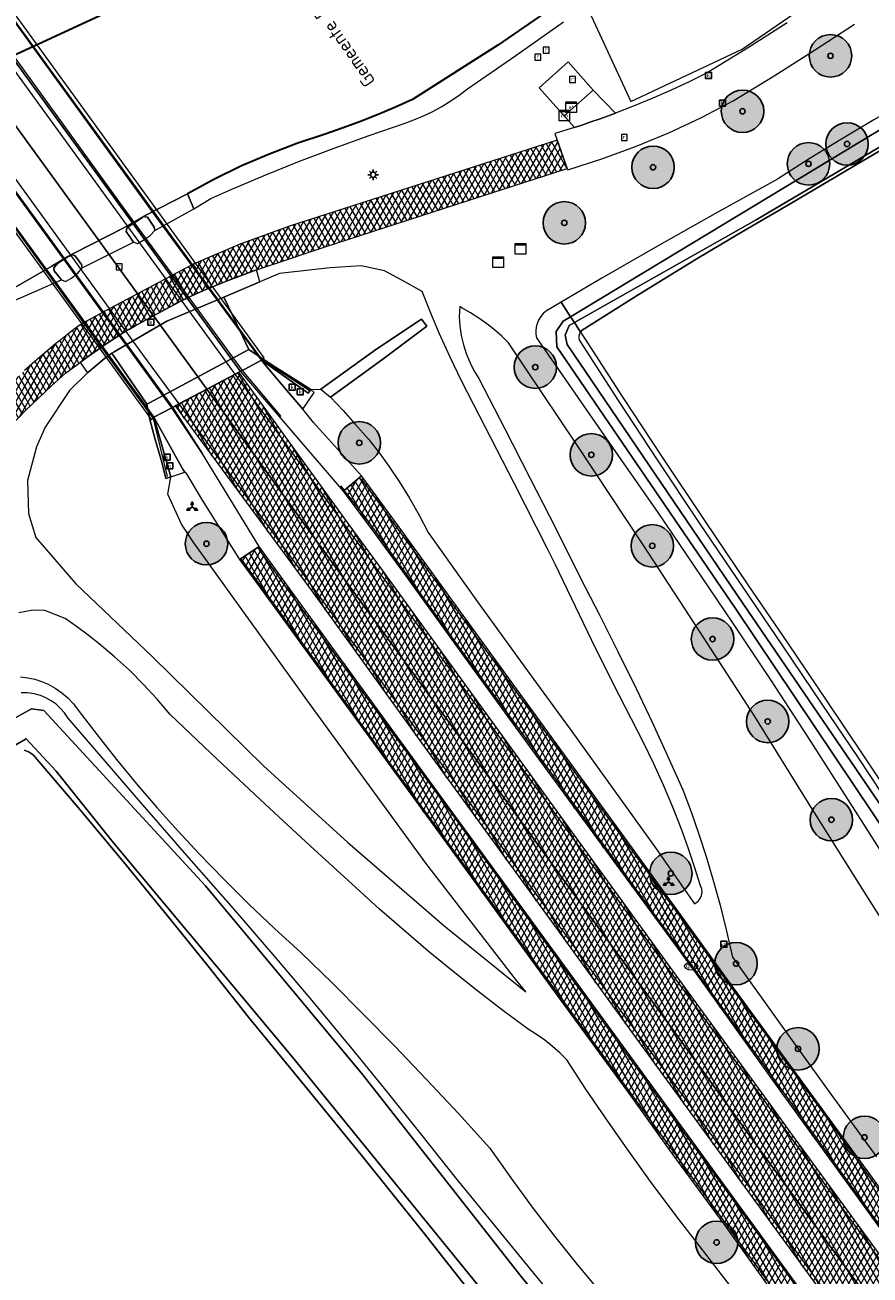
# Model space of a CAD drawing. Header units: metres. Extents: x 101608 to 104514, y 400798 to 405846.
# Tile 62 of 112: x 102831 to 102911, y 404199 to 404317. Entities that reach past the tile are written whole.
import ezdxf
from ezdxf.enums import TextEntityAlignment as Align

# ---------------------------------------------------------------- set-up
doc = ezdxf.new("R2010")
doc.units = ezdxf.units.M
for name, color, linetype, lineweight in [('B-WE-GK-BESCHOEIING-G', 130, 'GK-BESCHOEIING', 35), ('B-WE-GR-BOOM-A', 63, 'Continuous', 25), ('B-WE-GR-BOOM-S', 90, 'Continuous', 25), ('B-WE-GR-GRAS-GV', 60, 'Continuous', 13), ('B-WE-GW-TALUD_KRUIN-G', 90, 'Continuous', 18), ('B-WE-IE-MEUBILAIR_WEGMEUBILAIR-G', 7, 'Continuous', 18), ('B-WE-IE-MEUBILAIR_WEGMEUBILAIR-S', 7, 'Continuous', 25), ('B-WE-IE-MEUBILAIR_WEGMEUBILAIR_VERKEERSBORD-S', 7, 'Continuous', 25), ('B-WE-KL-DATA-S', 90, 'Continuous', 25), ('B-WE-KL-ET_KAST-S', 10, 'Continuous', 25), ('B-WE-KL-ET_LS_OV_LICHTMAST-S', 190, 'Continuous', 25), ('B-WE-KL-GAS_PUT-S', 30, 'Continuous', 25), ('B-WE-KW-KUNSTWERK_DEK-GV', 170, 'Continuous', 18), ('B-WE-KW-KUNSTWERK_LANDHOOFD-GV', 170, 'Continuous', 18), ('B-WE-KW-KUNSTWERK_PIJLER-GV', 170, 'Continuous', 18), ('B-WE-OG-TERREIN_ERF-GV', 7, 'Continuous', 18), ('B-WE-OG-TOPOGRAFIE_GG-T18', 7, 'Continuous', 18), ('B-WE-OG-WATER-GV', 130, 'Continuous', 18), ('B-WE-OG-WATER_SLOOT-GV', 120, 'Continuous', 18), ('B-WE-RI-GWA_KOLK-S', 30, 'Continuous', 25), ('B-WE-RI-GWA_RIOOLPUT-S', 30, 'Continuous', 25), ('B-WE-RI-TERREINKAST-S', 7, 'Continuous', 25), ('B-WE-VH-GESLOTENVERHARDING_ASFALT-A-500', 12, 'Continuous', 18), ('B-WE-VH-KANTVERHARDING-G', 60, 'Continuous', 18), ('B-WE-VH-ONVERHARD-GV', 252, 'Continuous', 18), ('B-WE-VH-VERHARDING_ASFALT-GV', 252, 'Continuous', 18), ('B-WE-VH-VERHARDING_BETON-GV', 252, 'Continuous', 18), ('B-WE-VH-VERHARDING_BETONSTRAATSTEEN-GV', 252, 'Continuous', 18), ('B-WE-VH-VERHARDING_GESLOTEN-GV', 252, 'Continuous', 18), ('B-WE-VH-VERHARDING_OPEN-GV', 252, 'Continuous', 18), ('B-WE-VH-VERHARDING_STRAATBAKSTEEN-GV', 252, 'Continuous', 18), ('B-WE-VH-VERHARDING_TEGEL-GV', 252, 'Continuous', 18), ('B-WE-VW-MARKERING_PICTOGRAM-G', 7, 'Continuous', 18), ('N-WE-KG-GRENS_GEMEENTE-G', 150, 'KG-GEMEENTE', 35)]:
    doc.layers.add(name, color=color, linetype=linetype, lineweight=lineweight)
doc.styles.add('NLCS-ISO', font='NLCS-ISO.ttf')
doc.styles.add('NLCS-ISO-ANNOTATIVE-T25', font='NLCS-ISO.ttf', dxfattribs={"height": 2.5})
doc.linetypes.add('GK-BESCHOEIING', pattern='A,30,-5,[1,NLCS.SHX,S=1,R=0,X=0,Y=0],-5', length=40)
doc.linetypes.add('KG-GEMEENTE', pattern='A,1,-2.25,[5,NLCS.SHX,S=1,R=0,X=0,Y=0],-2.25', length=5.5)
pattern_1 = [(60, (0, 0), (-0.4330127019, 0.25), []), (120, (0, 0), (-0.4330127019, -0.25), [])]

# ---------------------------------------------------------------- blocks, each defined once
blk = doc.blocks.new('SIE-WEG_VERKEERSBORD_WEGWIJZER-SO')
at = {"linetype": 'ByBlock', "lineweight": -2}
h = blk.add_hatch(color=0, dxfattribs=at)
h.dxf.hatch_style = 1
h.paths.add_polyline_path([(0.5, 1), (0, 2), (-0.5, 1)])
h = blk.add_hatch(color=0, dxfattribs=at)
h.dxf.hatch_style = 1
h.paths.add_polyline_path([(-1.38, -0.22), (-2, -1.15), (-0.88, -1.09)])
h = blk.add_hatch(color=0, dxfattribs=at)
h.dxf.hatch_style = 1
h.paths.add_polyline_path([(1.38, -0.22), (2, -1.15), (0.88, -1.09)])
at = {"color": 0, "linetype": 'ByBlock', "lineweight": -2}
for points in [[(-1.13, -0.65), (0, 0)], [(0, 1), (0, 0)], [(1.13, -0.65), (0, 0)]]:
    blk.add_lwpolyline(points, dxfattribs=at)
for points in [[(0.5, 1), (0, 2), (-0.5, 1)], [(-1.38, -0.22), (-2, -1.15), (-0.88, -1.09)], [(1.38, -0.22), (2, -1.15), (0.88, -1.09)]]:
    blk.add_lwpolyline(points, close=True, dxfattribs=at)
blk = doc.blocks.new('SIE-WEG_VERKEERSBORD-SO')
at = {"color": 0, "linetype": 'ByBlock', "lineweight": -2}
blk.add_lwpolyline([(-1.125, -1.125), (1.125, -1.125), (1.125, 1.125), (-1.125, 1.125)], close=True, dxfattribs=at)
at = {"color": 0, "linetype": 'ByBlock', "lineweight": -2, "style": 'NLCS-ISO'}
blk.add_text('vb', height=1.5, dxfattribs=at).set_placement((0, 0), align=Align.MIDDLE_CENTER)
blk = doc.blocks.new('SKL-ET_KAST_ELEKTRA-SO')
at = {"color": 0, "linetype": 'ByBlock', "lineweight": 18}
for points in [[(-2, 2), (2, 2), (2, 1.68), (-2, 1.68)], [(-2, 1.52), (2, 1.52), (2, -2), (-2, -2)]]:
    blk.add_lwpolyline(points, close=True, dxfattribs=at)
at = {"color": 0, "linetype": 'ByBlock', "lineweight": 18, "style": 'NLCS-ISO'}
blk.add_text('et', height=1.5, dxfattribs=at).set_placement((0, 0), align=Align.MIDDLE_CENTER)
blk = doc.blocks.new('SKL-DATA_KAST-SO')
at = {"color": 0, "linetype": 'ByBlock', "lineweight": 18}
for points in [[(-2, 2), (2, 2), (2, 1.68), (-2, 1.68)], [(-2, 1.52), (2, 1.52), (2, -2), (-2, -2)]]:
    blk.add_lwpolyline(points, close=True, dxfattribs=at)
blk = doc.blocks.new('SRI-TERREINKAST-SO')
at = {"color": 0, "linetype": 'ByBlock', "lineweight": 18}
for points in [[(-2, 2), (2, 2), (2, 1.68), (-2, 1.68)], [(-2, 1.52), (2, 1.52), (2, -2), (-2, -2)]]:
    blk.add_lwpolyline(points, close=True, dxfattribs=at)
at = {"color": 0, "linetype": 'ByBlock', "lineweight": 18, "style": 'NLCS-ISO'}
blk.add_text('rio', height=1.5, dxfattribs=at).set_placement((0, 0), align=Align.MIDDLE_CENTER)
blk = doc.blocks.new('SKL-ET_OV_LICHTMAST-SO')
at = {"color": 0, "linetype": 'ByBlock', "lineweight": -2}
for points in [[(-1.25, 0), (-2, 0)], [(-1.41, 1.41), (-0.88, 0.88)], [(0, 2), (0, 1.25)], [(0.88, 0.88), (1.41, 1.41)], [(2, 0), (1.25, 0)], [(-1.41, -1.41), (-0.88, -0.88)], [(0, -1.25), (0, -2)], [(0.88, -0.88), (1.41, -1.41)]]:
    blk.add_lwpolyline(points, dxfattribs=at)
blk.add_circle((0, 0), 1, dxfattribs=at)
blk = doc.blocks.new('SRI-PUT_INSPECTIEPUT_RIOOLPUT-SO')
at = {"color": 0, "linetype": 'ByBlock', "lineweight": 18}
blk.add_lwpolyline([(-1.12, -1.12), (1.12, -1.12), (1.12, 1.12), (-1.12, 1.12)], close=True, dxfattribs=at)
at = {"color": 0, "linetype": 'ByBlock', "lineweight": 18, "style": 'NLCS-ISO'}
blk.add_text('r', height=1.5, dxfattribs=at).set_placement((0, 0.28), align=Align.MIDDLE_CENTER)
blk = doc.blocks.new('SKL-GAS_PUT-SO')
at = {"color": 0, "linetype": 'ByBlock', "lineweight": 18}
blk.add_ellipse((0, 0), major_axis=(2.5, 0), ratio=0.601255, dxfattribs=at)
at = {"color": 0, "linetype": 'ByBlock', "lineweight": 18, "style": 'NLCS-ISO'}
blk.add_text('gas', height=1.8, dxfattribs=at).set_placement((0.12, 0.3), align=Align.MIDDLE_CENTER)
blk = doc.blocks.new('SRI-KOLK-SO')
at = {"color": 0, "linetype": 'ByBlock', "lineweight": -2}
blk.add_lwpolyline([(-1.125, -1.125), (1.125, -1.125), (1.125, 1.125), (-1.125, 1.125)], close=True, dxfattribs=at)
at = {"color": 0, "linetype": 'ByBlock', "lineweight": -2, "style": 'NLCS-ISO'}
blk.add_text('k', height=1.5, dxfattribs=at).set_placement((0, 0), align=Align.MIDDLE_CENTER)
blk = doc.blocks.new('SGR-BOOM_01-SO')
at = {"layer": 'B-WE-GR-BOOM-A'}
h = blk.add_hatch(color=256, dxfattribs=at)
h.dxf.hatch_style = 1
edge = h.paths.add_edge_path()
edge.add_arc((0, 0), 2, 0, 360)
at = {"color": 0, "linetype": 'ByBlock', "lineweight": -2}
for radius in [2, 0.25]:
    blk.add_circle((0, 0), radius, dxfattribs=at)

msp = doc.modelspace()

# ---------------------------------------------------------------- hatches: boundary and pattern name
at = {"layer": 'B-WE-VH-GESLOTENVERHARDING_ASFALT-A-500'}
h = msp.add_hatch(dxfattribs=at)
h.set_pattern_fill('AVH-ASFALT-SOD', color=256, scale=0.5, pattern_type=2)
h.set_pattern_definition(pattern_1)
h.paths.add_polyline_path([(102827.866, 404276.794), (102828.627, 404277.669), (102829.816, 404278.935), (102831.031, 404280.174), (102832.274, 404281.387), (102833.542, 404282.573), (102834.836, 404283.731), (102836.196, 404284.747), (102836.729, 404285.138), (102837.265, 404285.524), (102837.805, 404285.906), (102838.347, 404286.283), (102838.893, 404286.656), (102839.379, 404286.976), (102839.87, 404287.287), (102840.366, 404287.591), (102840.867, 404287.886), (102841.372, 404288.174), (102843.453, 404289.301), (102845.086, 404290.193), (102845.48, 404290.401), (102845.877, 404290.603), (102846.276, 404290.8), (102846.678, 404290.992), (102847.083, 404291.178), (102847.841, 404291.508), (102848.603, 404291.829), (102849.368, 404292.142), (102850.137, 404292.446), (102850.909, 404292.741), (102852.811, 404293.447), (102854.22, 404293.922), (102859.292, 404295.63), (102875, 404300.699), (102882.103, 404302.991), (102881.162, 404305.658), (102855.93, 404297.559), (102851.184, 404295.854), (102846.865, 404293.989), (102846.82, 404293.965), (102844.79, 404292.886), (102844.625, 404292.798), (102838.526, 404289.555), (102838.376, 404289.476), (102836.447, 404288.45), (102836.376, 404288.412), (102836.345, 404288.389), (102835.847, 404288.016), (102835.352, 404287.638), (102834.861, 404287.256), (102834.373, 404286.87), (102833.889, 404286.479), (102832.41, 404285.244), (102830.964, 404283.969), (102829.552, 404282.656), (102828.177, 404281.306), (102826.838, 404279.92), (102811.026, 404261.774), (102809.957, 404260.592), (102808.883, 404259.414), (102807.805, 404258.24), (102806.723, 404257.071), (102805.636, 404255.905), (102807.183, 404253.614), (102808.553, 404254.773), (102809.874, 404255.987), (102811.143, 404257.256), (102812.357, 404258.577), (102813.516, 404259.947), (102817.026, 404264.339)])
h = msp.add_hatch(dxfattribs=at)
h.set_pattern_fill('AVH-ASFALT-SOD', color=256, scale=0.5, pattern_type=2)
h.set_pattern_definition(pattern_1)
h.paths.add_polyline_path([(102864.692, 404265.165), (102861.661, 404269.329), (102851.162, 404283.814), (102850.823, 404283.636), (102848.126, 404282.212), (102856.397, 404270.798), (102861.815, 404263.348), (102867.831, 404255.129), (102875.097, 404245.167), (102882.59, 404234.85), (102890.252, 404224.36), (102900.478, 404210.292), (102907.893, 404200.131), (102915.57, 404189.641), (102917.82, 404186.554), (102920.24, 404188.318), (102920.473, 404188.488), (102913.195, 404198.451), (102903.278, 404212.044), (102902.695, 404212.844), (102900.969, 404215.209), (102893.761, 404225.095), (102882.1, 404241.152)])
h = msp.add_hatch(dxfattribs=at)
h.set_pattern_fill('AVH-ASFALT-SOD', color=256, scale=0.5, pattern_type=2)
h.set_pattern_definition(pattern_1)
h.paths.add_polyline_path([(102848.126, 404282.212), (102845.5, 404280.827), (102845.156, 404280.645), (102858.159, 404263.042), (102869.443, 404247.432), (102880.108, 404232.754), (102888.912, 404220.635), (102897.562, 404208.804), (102898.151, 404207.999), (102899.437, 404206.24), (102910.668, 404190.844), (102915.208, 404184.65), (102915.467, 404184.839), (102917.82, 404186.554), (102915.57, 404189.641), (102907.893, 404200.131), (102900.478, 404210.292), (102890.252, 404224.36), (102882.59, 404234.85), (102875.097, 404245.167), (102867.831, 404255.129), (102861.815, 404263.348), (102856.397, 404270.798)])
h = msp.add_hatch(dxfattribs=at)
h.set_pattern_fill('AVH-ASFALT-SOD', color=256, scale=0.5, pattern_type=2)
h.set_pattern_definition(pattern_1)
h.paths.add_polyline_path([(102862.723, 404274.066), (102861.099, 404272.704), (102860.981, 404272.605), (102863.86, 404268.786), (102866.624, 404265.023), (102872.579, 404256.768), (102878.809, 404248.202), (102886.073, 404238.282), (102893.959, 404227.57), (102902.482, 404215.702), (102909.983, 404205.354), (102914.851, 404198.636), (102920.172, 404191.435), (102921.655, 404189.349), (102921.803, 404189.456), (102923.305, 404190.552), (102923.459, 404190.665), (102922.257, 404192.314), (102909.265, 404210.128), (102897.204, 404226.623), (102888.481, 404238.681), (102876.565, 404255.025), (102866.259, 404269.217)])
h = msp.add_hatch(dxfattribs=at)
h.set_pattern_fill('AVH-ASFALT-SOD', color=256, scale=0.5, pattern_type=2)
h.set_pattern_definition(pattern_1)
h.paths.add_polyline_path([(102853.08, 404267.388), (102851.209, 404266.185), (102853.206, 404263.477), (102859.269, 404255.162), (102867.35, 404244.076), (102874.334, 404234.506), (102881.159, 404225.117), (102887.769, 404216.079), (102892.067, 404210.108), (102896.965, 404203.453), (102900.745, 404198.152), (102907.228, 404189.355), (102912.201, 404182.488), (102912.358, 404182.597), (102913.898, 404183.673), (102914.045, 404183.775), (102908.935, 404190.747), (102893.927, 404211.335), (102883.031, 404226.269), (102873.516, 404239.296), (102863.384, 404253.215), (102855.666, 404263.804)])

# ---------------------------------------------------------------- linework, layer by layer
at = {"layer": 'B-WE-GK-BESCHOEIING-G', "flags": 128}
msp.add_lwpolyline([(102949.387, 404387.434), (102947.805, 404385.083), (102944.882, 404380.94), (102941.868, 404376.862), (102938.765, 404372.851), (102932.625, 404365.451), (102926.218, 404358.281), (102919.553, 404351.35), (102912.638, 404344.668), (102905.484, 404338.243), (102898.372, 404331.886), (102891.009, 404325.823), (102883.405, 404320.064), (102875.574, 404314.618), (102867.528, 404309.495), (102865.911, 404308.775), (102864.279, 404308.09), (102862.633, 404307.439), (102860.973, 404306.824), (102859.301, 404306.244), (102856.61, 404305.349), (102853.96, 404304.338), (102851.356, 404303.214), (102848.803, 404301.979), (102846.306, 404300.634)], dxfattribs=at)
at = {"layer": 'B-WE-GR-GRAS-GV', "flags": 128}
msp.add_lwpolyline([(102913.771, 404305.941), (102909.961, 404303.727), (102903.117, 404299.69), (102898.753, 404297.137), (102894.413, 404294.544), (102888.94, 404291.195), (102883.507, 404287.782), (102883.359, 404287.601), (102883.787, 404286.939), (102887.354, 404281.432), (102890.973, 404275.921), (102895.027, 404269.837), (102899.124, 404263.782), (102902.85, 404258.319), (102906.557, 404252.841), (102909.958, 404247.776), (102913.34, 404242.703)], dxfattribs=at)
at = {"layer": 'B-WE-GR-GRAS-GV'}
msp.add_lwpolyline([(102874.309, 404195.468), (102868.521, 404202.804), (102862.678, 404210.097), (102857.387, 404216.605), (102852.053, 404223.078), (102848.267, 404227.866), (102844.441, 404232.62), (102840.573, 404237.342), (102836.197, 404242.586), (102831.771, 404247.787), (102831.385, 404248.029), (102830.97, 404248.214)], dxfattribs=at)
at = {"layer": 'B-WE-GW-TALUD_KRUIN-G', "flags": 128}
for points in [[(102868.423, 404291.425), (102866.531, 404292.486), (102864.891, 404293.377), (102862.673, 404293.852), (102859.749, 404293.655), (102855.001, 404293.103), (102853.134, 404292.317), (102849.739, 404290.889), (102850.942, 404288.397), (102852.105, 404285.941), (102853.445, 404285.039), (102854.609, 404284.301), (102857.954, 404282.181), (102858.888, 404282.227), (102864.148, 404286.015), (102868.383, 404288.824), (102868.887, 404288.155), (102864.725, 404285.06), (102859.801, 404281.477), (102860.99, 404280.196), (102862.085, 404278.965), (102863.361, 404277.507), (102864.423, 404276.178), (102865.306, 404274.955), (102866.259, 404273.536), (102867.234, 404271.962), (102868.147, 404270.352), (102868.998, 404268.707), (102873.659, 404262.181), (102878.36, 404255.684), (102882.547, 404249.966), (102890.426, 404239.003), (102894.112, 404233.754), (102894.295, 404233.862), (102894.456, 404233.999), (102894.644, 404234.245), (102894.765, 404234.529), (102894.811, 404234.835), (102894.78, 404235.143), (102894.673, 404235.433), (102894.113, 404237.227), (102893.512, 404239.008), (102892.871, 404240.775), (102892.058, 404242.854), (102891.188, 404244.91), (102890.264, 404246.943), (102889.285, 404248.949), (102887.023, 404253.336), (102884.812, 404257.749), (102882.87, 404261.734), (102880.969, 404265.739), (102880.239, 404267.181), (102877.114, 404273.356), (102873.265, 404280.809), (102872.137, 404283.008), (102871.064, 404285.235), (102870.046, 404287.487), (102869.242, 404289.38)], [(102844.734, 404273.968), (102844.291, 404273.813), (102843.914, 404275.337), (102843.264, 404277.472), (102842.783, 404279.377), (102842.497, 404280.804), (102839.203, 404285.599), (102838.459, 404285.063), (102836.882, 404283.765), (102835.21, 404282.085), (102832.915, 404278.65), (102832.104, 404276.788), (102831.245, 404273.632), (102831.33, 404270.515), (102832.021, 404268.25), (102835.81, 404263.882), (102842.992, 404257.04), (102853.514, 404246.695), (102861.4, 404239.56), (102870.472, 404231.704), (102878.193, 404225.453), (102877.225, 404226.633), (102868.793, 404237.564), (102857.818, 404252.616), (102846.841, 404267.841), (102845.768, 404269.493), (102844.458, 404272.338)]]:
    msp.add_lwpolyline(points, close=True, dxfattribs=at)
for points in [[(102914.865, 404227.337), (102909.728, 404235.434), (102904.738, 404243.392), (102899.79, 404251.377), (102894.577, 404259.435), (102889.324, 404267.466), (102882.982, 404277.045), (102876.582, 404286.586), (102875.929, 404287.222), (102875.244, 404287.824), (102874.528, 404288.389), (102873.784, 404288.916), (102872.986, 404289.42), (102872.162, 404289.88), (102871.97, 404289.993), (102871.925, 404289.023), (102871.984, 404288.142), (102872.114, 404287.268), (102872.313, 404286.41), (102872.579, 404285.57), (102872.912, 404284.755), (102873.309, 404283.969), (102873.768, 404283.217), (102876.195, 404278.557), (102878.595, 404273.883), (102880.988, 404269.154), (102883.352, 404264.411), (102885.139, 404260.965), (102886.885, 404257.497), (102888.59, 404254.01), (102890.093, 404250.847), (102891.562, 404247.668), (102892.998, 404244.474), (102893.773, 404242.393), (102894.504, 404240.296), (102895.191, 404238.185), (102895.833, 404236.059), (102896.509, 404233.626), (102897.127, 404231.177), (102897.687, 404228.715), (102902.173, 404222.425), (102906.695, 404216.162), (102911.253, 404209.926)], [(102899.828, 404194.704), (102894.861, 404201.138), (102892.381, 404204.349), (102889.955, 404207.601), (102887.583, 404210.893), (102885.705, 404213.583), (102883.864, 404216.299), (102882.059, 404219.039), (102881.413, 404219.695), (102880.728, 404220.311), (102879.989, 404220.899), (102879.214, 404221.44), (102878.408, 404221.932), (102876.025, 404223.709), (102873.669, 404225.523), (102871.342, 404227.374), (102869.004, 404229.294), (102866.696, 404231.252), (102864.42, 404233.245), (102862.176, 404235.275), (102857.893, 404239.193), (102853.635, 404243.138), (102849.153, 404247.344), (102844.699, 404251.581), (102843.47, 404253.022), (102842.182, 404254.411), (102840.838, 404255.745), (102839.44, 404257.023), (102837.991, 404258.242), (102836.943, 404259.062), (102835.871, 404259.852), (102834.777, 404260.61), (102832.889, 404261.36), (102831.753, 404261.408), (102830.433, 404261.152)], [(102830.586, 404255.124), (102831.26, 404255.042), (102831.924, 404254.897), (102832.571, 404254.69), (102833.196, 404254.423), (102833.856, 404254.06), (102834.474, 404253.631), (102835.044, 404253.14), (102835.561, 404252.592), (102836.017, 404251.993), (102837.806, 404249.647), (102839.64, 404247.335), (102841.519, 404245.06), (102843.441, 404242.821), (102845.405, 404240.619), (102847.412, 404238.456), (102849.731, 404236.057), (102852.102, 404233.709), (102854.523, 404231.414), (102856.994, 404229.172), (102859.968, 404226.267), (102862.909, 404223.329), (102865.817, 404220.359), (102868.851, 404217.188), (102871.848, 404213.981), (102874.807, 404210.739), (102876.777, 404207.927), (102878.808, 404205.16), (102880.9, 404202.438), (102883.051, 404199.762), (102885.119, 404197.299)]]:
    msp.add_lwpolyline(points, dxfattribs=at)
at = {"layer": 'B-WE-IE-MEUBILAIR_WEGMEUBILAIR-G', "flags": 128}
for points in [[(102853.345, 404284.971), (102843.864, 404297.954), (102833.508, 404312.184), (102822.176, 404327.774), (102815.259, 404337.279)], [(102813.464, 404336.29), (102821.5, 404325.892), (102821.189, 404325.59), (102830.632, 404312.613), (102839.976, 404299.693), (102851.465, 404283.974)], [(102804.918, 404331.869), (102813.802, 404319.733), (102825.111, 404304.195), (102836.338, 404288.727), (102843.087, 404279.444)], [(102806.886, 404332.807), (102816.634, 404319.322), (102827.925, 404303.806), (102844.898, 404280.509)], [(102857.775, 404282.092), (102853.345, 404284.971)], [(102851.465, 404283.974), (102855.108, 404279.638)], [(102844.898, 404280.509), (102847.72, 404276.138)], [(102843.087, 404279.444), (102844.395, 404273.995)]]:
    msp.add_lwpolyline(points, dxfattribs=at)
at = {"layer": 'B-WE-KW-KUNSTWERK_DEK-GV', "flags": 128}
msp.add_lwpolyline([(102815.65, 404337.381), (102815.228, 404337.224), (102813.286, 404336.196), (102806.807, 404332.766), (102805.084, 404331.853), (102804.807, 404331.738), (102842.927, 404279.327), (102843.15, 404279.587), (102844.837, 404280.477), (102851.312, 404283.894), (102853.29, 404284.937), (102853.536, 404285.185)], close=True, dxfattribs=at)
at = {"layer": 'B-WE-KW-KUNSTWERK_LANDHOOFD-GV', "flags": 128}
msp.add_lwpolyline([(102852.105, 404285.941), (102847.483, 404283.477), (102842.724, 404280.925), (102842.497, 404280.804), (102842.783, 404279.377), (102843.264, 404277.472), (102843.914, 404275.337), (102844.291, 404273.813), (102844.734, 404273.968), (102843.15, 404279.587), (102844.837, 404280.477), (102845.156, 404280.645), (102845.5, 404280.827), (102848.126, 404282.212), (102850.823, 404283.636), (102851.162, 404283.814), (102851.312, 404283.894), (102853.29, 404284.937), (102857.682, 404281.844), (102857.954, 404282.181), (102854.609, 404284.301), (102853.445, 404285.039)], close=True, dxfattribs=at)
at = {"layer": 'B-WE-KW-KUNSTWERK_PIJLER-GV', "flags": 128}
for points in [[(102840.909, 404297.644), (102840.614, 404297.375), (102840.551, 404297.061), (102841.238, 404296.067), (102841.6, 404295.954), (102842.153, 404296.243), (102842.787, 404296.699), (102843.232, 404297.164), (102843.187, 404297.476), (102842.549, 404298.412), (102842.342, 404298.456), (102842.167, 404298.472), (102841.882, 404298.275)], [(102834.108, 404294.084), (102833.712, 404293.655), (102833.747, 404293.381), (102834.453, 404292.51), (102834.816, 404292.358), (102835.34, 404292.656), (102835.993, 404293.153), (102836.387, 404293.637), (102836.315, 404293.951), (102835.717, 404294.767), (102835.482, 404294.871), (102835.045, 404294.699)]]:
    msp.add_lwpolyline(points, close=True, dxfattribs=at)
at = {"layer": 'B-WE-OG-TERREIN_ERF-GV', "flags": 128}
msp.add_lwpolyline([(102884.369, 404317.389), (102888.098, 404309.325), (102898.589, 404314.251), (102927.195, 404333.888)], dxfattribs=at)
at = {"layer": 'B-WE-OG-WATER-GV', "flags": 128}
msp.add_lwpolyline([(102829.22, 404291.311), (102833.545, 404293.816), (102835.05, 404294.717), (102835.646, 404295.016), (102840.306, 404297.423), (102842.398, 404298.603), (102846.306, 404300.634), (102848.803, 404301.979), (102851.356, 404303.214), (102853.96, 404304.338), (102856.61, 404305.349), (102859.301, 404306.244), (102860.973, 404306.824), (102862.633, 404307.439), (102864.279, 404308.09), (102865.911, 404308.775), (102867.528, 404309.495), (102875.574, 404314.618), (102883.405, 404320.064)], dxfattribs=at)
at = {"layer": 'B-WE-OG-WATER_SLOOT-GV', "flags": 128}
for points in [[(102883.405, 404320.064), (102875.574, 404314.618), (102867.528, 404309.495), (102865.911, 404308.775), (102864.279, 404308.09), (102862.633, 404307.439), (102860.973, 404306.824), (102859.301, 404306.244), (102856.61, 404305.349), (102853.96, 404304.338), (102851.356, 404303.214), (102848.803, 404301.979), (102846.306, 404300.634), (102846.9, 404299.196), (102848.519, 404300.182), (102850.212, 404300.943), (102853.534, 404302.34), (102856.88, 404303.68), (102860.143, 404304.925), (102863.426, 404306.117), (102866.728, 404307.255), (102867.652, 404307.585), (102868.557, 404307.963), (102869.441, 404308.387), (102870.298, 404308.855), (102871.129, 404309.366), (102871.932, 404309.921), (102872.706, 404310.516), (102877.248, 404313.637), (102881.747, 404316.82)], [(102928.624, 404316.863), (102927.219, 404316.282), (102925.839, 404315.644), (102924.486, 404314.952), (102923.161, 404314.206), (102920.118, 404312.627), (102917.096, 404311.006), (102914.098, 404309.343), (102911.012, 404307.574), (102907.952, 404305.76), (102904.919, 404303.902), (102901.913, 404302.001), (102896.248, 404298.868), (102890.611, 404295.687), (102885.363, 404292.668), (102881.531, 404290.422), (102882.424, 404289.043), (102919.737, 404311.578), (102922.631, 404313.13), (102925.232, 404314.43), (102928.085, 404315.689), (102930.349, 404316.573)], [(102919.737, 404311.578), (102882.424, 404289.043), (102882.776, 404288.501), (102899.895, 404298.175), (102913.214, 404306.03)], [(102913.214, 404306.03), (102899.895, 404298.175), (102882.776, 404288.501), (102883.359, 404287.601), (102883.507, 404287.782), (102888.94, 404291.195), (102894.413, 404294.544), (102898.753, 404297.137), (102903.117, 404299.69), (102909.961, 404303.727), (102913.771, 404305.941)], [(102829.81, 404290.474), (102834.453, 404292.51), (102833.747, 404293.381), (102833.712, 404293.655), (102834.108, 404294.084), (102835.045, 404294.699), (102835.482, 404294.871), (102835.717, 404294.767), (102836.315, 404293.951), (102836.387, 404293.637), (102841.238, 404296.067), (102840.551, 404297.061), (102840.614, 404297.375), (102840.909, 404297.644), (102841.882, 404298.275), (102842.167, 404298.472), (102842.342, 404298.456), (102842.549, 404298.412), (102843.187, 404297.476), (102843.232, 404297.164), (102846.9, 404299.196), (102846.306, 404300.634), (102842.398, 404298.603), (102840.306, 404297.423), (102835.646, 404295.016), (102835.05, 404294.717), (102833.545, 404293.816), (102829.22, 404291.311)], [(102912.852, 404239.358), (102897.964, 404261.564), (102881.132, 404286.217), (102881.061, 404287.645), (102881.72, 404288.61), (102882.424, 404289.043), (102881.531, 404290.422), (102880.139, 404289.606), (102879.849, 404289.354), (102879.602, 404289.06), (102879.404, 404288.732), (102879.26, 404288.376), (102879.181, 404288.052), (102879.147, 404287.721), (102879.158, 404287.388), (102879.214, 404287.059), (102883.664, 404280.604), (102887.164, 404275.61), (102890.634, 404270.594), (102894.073, 404265.558), (102897.678, 404260.208), (102901.249, 404254.835), (102904.785, 404249.439), (102909.975, 404241.355), (102915.108, 404233.234)], [(102913.7, 404240.018), (102898.677, 404262.011), (102882.085, 404286.419), (102881.912, 404287.298), (102882.288, 404288.204), (102882.776, 404288.501), (102882.424, 404289.043), (102881.72, 404288.61), (102881.061, 404287.645), (102881.132, 404286.217), (102897.964, 404261.564), (102912.852, 404239.358)], [(102912.926, 404242.423), (102909.542, 404247.498), (102906.142, 404252.561), (102902.436, 404258.038), (102898.71, 404263.501), (102894.612, 404269.558), (102890.556, 404275.645), (102886.935, 404281.159), (102883.349, 404286.696), (102883.267, 404286.871), (102883.227, 404287.061), (102883.23, 404287.254), (102883.279, 404287.45), (102883.359, 404287.601), (102882.776, 404288.501), (102882.288, 404288.204), (102881.912, 404287.298), (102882.085, 404286.419), (102898.677, 404262.011), (102913.7, 404240.018)], [(102882.335, 404194.818), (102876.966, 404201.365), (102871.621, 404207.932), (102868.345, 404212.061), (102865.038, 404216.165), (102861.701, 404220.245), (102858.056, 404224.631), (102854.375, 404228.988), (102850.66, 404233.315), (102846.269, 404238.302), (102841.897, 404243.308), (102835.034, 404251.249), (102834.719, 404251.721), (102834.351, 404252.153), (102833.933, 404252.538), (102833.474, 404252.87), (102832.977, 404253.146), (102832.452, 404253.361), (102831.86, 404253.521), (102831.253, 404253.604), (102830.64, 404253.609)], [(102776.1, 404221.567), (102794.398, 404231.602), (102796.747, 404232.842), (102812.322, 404241.444), (102831.605, 404252.112), (102832.783, 404251.945), (102848.017, 404235.436), (102862.831, 404217.626), (102877.858, 404198.528), (102892.547, 404181.068), (102911.07, 404157.816)], [(102911.07, 404157.816), (102892.547, 404181.068), (102877.858, 404198.528), (102862.831, 404217.626), (102848.017, 404235.436), (102832.783, 404251.945), (102831.605, 404252.112), (102812.322, 404241.444), (102796.747, 404232.842), (102794.398, 404231.602), (102776.1, 404221.567)], [(102920.373, 404139.964), (102904.555, 404159.669), (102885.556, 404182.926), (102873.194, 404198.41), (102856.224, 404219.292), (102839.332, 404239.477), (102833.935, 404246.237), (102831.107, 404249.29), (102815.104, 404240.046), (102797.763, 404230.471), (102772.679, 404217.367)], [(102772.679, 404217.367), (102797.763, 404230.471), (102815.104, 404240.046), (102831.107, 404249.29), (102833.935, 404246.237), (102839.332, 404239.477), (102856.224, 404219.292), (102873.194, 404198.41), (102885.556, 404182.926), (102904.555, 404159.669), (102920.373, 404139.964)], [(102830.97, 404248.214), (102831.385, 404248.029), (102831.771, 404247.787), (102836.197, 404242.586), (102840.573, 404237.342), (102844.441, 404232.62), (102848.267, 404227.866), (102852.053, 404223.078), (102857.387, 404216.605), (102862.678, 404210.097), (102868.521, 404202.804), (102874.309, 404195.468)]]:
    msp.add_lwpolyline(points, dxfattribs=at)
at = {"layer": 'B-WE-VH-KANTVERHARDING-G', "flags": 128}
msp.add_lwpolyline([(102829.816, 404278.935), (102831.031, 404280.174), (102832.274, 404281.387), (102833.542, 404282.573), (102834.836, 404283.731), (102836.196, 404284.747), (102836.729, 404285.138), (102837.265, 404285.524), (102837.805, 404285.906), (102838.347, 404286.283), (102838.893, 404286.656), (102839.379, 404286.976), (102839.87, 404287.287), (102840.366, 404287.591), (102840.867, 404287.886), (102841.372, 404288.174), (102843.453, 404289.301), (102845.086, 404290.193), (102845.48, 404290.401), (102845.877, 404290.603), (102846.276, 404290.8), (102846.678, 404290.992), (102847.083, 404291.178), (102847.841, 404291.508), (102848.603, 404291.829), (102849.368, 404292.142), (102850.137, 404292.446), (102850.909, 404292.741), (102852.811, 404293.447), (102854.22, 404293.922), (102859.292, 404295.63), (102875, 404300.699), (102882.103, 404302.991), (102881.162, 404305.658), (102855.93, 404297.559), (102851.184, 404295.854), (102846.865, 404293.989), (102846.82, 404293.965), (102844.79, 404292.886), (102844.625, 404292.798), (102838.526, 404289.555), (102838.376, 404289.476), (102836.447, 404288.45), (102836.376, 404288.412), (102836.345, 404288.389), (102835.847, 404288.016), (102835.352, 404287.638), (102834.861, 404287.256), (102834.373, 404286.87), (102833.889, 404286.479), (102832.41, 404285.244), (102830.964, 404283.969)], dxfattribs=at)
for points in [[(102864.692, 404265.165), (102861.661, 404269.329), (102851.162, 404283.814), (102850.823, 404283.636), (102848.126, 404282.212), (102856.397, 404270.798), (102861.815, 404263.348), (102867.831, 404255.129), (102875.097, 404245.167), (102882.59, 404234.85), (102890.252, 404224.36), (102900.478, 404210.292), (102907.893, 404200.131), (102915.57, 404189.641), (102917.82, 404186.554), (102920.24, 404188.318), (102920.473, 404188.488), (102913.195, 404198.451), (102903.278, 404212.044), (102902.695, 404212.844), (102900.969, 404215.209), (102893.761, 404225.095), (102882.1, 404241.152)], [(102848.126, 404282.212), (102845.5, 404280.827), (102845.156, 404280.645), (102858.159, 404263.042), (102869.443, 404247.432), (102880.108, 404232.754), (102888.912, 404220.635), (102897.562, 404208.804), (102898.151, 404207.999), (102899.437, 404206.24), (102910.668, 404190.844), (102915.208, 404184.65), (102915.467, 404184.839), (102917.82, 404186.554), (102915.57, 404189.641), (102907.893, 404200.131), (102900.478, 404210.292), (102890.252, 404224.36), (102882.59, 404234.85), (102875.097, 404245.167), (102867.831, 404255.129), (102861.815, 404263.348), (102856.397, 404270.798)], [(102862.723, 404274.066), (102861.099, 404272.704), (102860.981, 404272.605), (102863.86, 404268.786), (102866.624, 404265.023), (102872.579, 404256.768), (102878.809, 404248.202), (102886.073, 404238.282), (102893.959, 404227.57), (102902.482, 404215.702), (102909.983, 404205.354), (102914.851, 404198.636), (102920.172, 404191.435), (102921.655, 404189.349), (102921.803, 404189.456), (102923.305, 404190.552), (102923.459, 404190.665), (102922.257, 404192.314), (102909.265, 404210.128), (102897.204, 404226.623), (102888.481, 404238.681), (102876.565, 404255.025), (102866.259, 404269.217)], [(102853.08, 404267.388), (102851.209, 404266.185), (102853.206, 404263.477), (102859.269, 404255.162), (102867.35, 404244.076), (102874.334, 404234.506), (102881.159, 404225.117), (102887.769, 404216.079), (102892.067, 404210.108), (102896.965, 404203.453), (102900.745, 404198.152), (102907.228, 404189.355), (102912.201, 404182.488), (102912.358, 404182.597), (102913.898, 404183.673), (102914.045, 404183.775), (102908.935, 404190.747), (102893.927, 404211.335), (102883.031, 404226.269), (102873.516, 404239.296), (102863.384, 404253.215), (102855.666, 404263.804)]]:
    msp.add_lwpolyline(points, close=True, dxfattribs=at)
at = {"layer": 'B-WE-VH-ONVERHARD-GV', "flags": 128}
msp.add_lwpolyline([(102858.888, 404282.227), (102859.801, 404281.477), (102864.725, 404285.06), (102868.887, 404288.155), (102868.383, 404288.824), (102864.148, 404286.015)], close=True, dxfattribs=at)
at = {"layer": 'B-WE-VH-VERHARDING_ASFALT-GV', "flags": 128}
for points in [[(102815.228, 404337.224), (102813.286, 404336.196), (102851.312, 404283.894), (102853.29, 404284.937), (102842.917, 404299.063), (102825.465, 404323.116)], [(102813.286, 404336.196), (102810.126, 404334.523), (102848.126, 404282.212), (102851.312, 404283.894)], [(102810.126, 404334.523), (102806.807, 404332.766), (102844.837, 404280.477), (102848.126, 404282.212)], [(102806.807, 404332.766), (102805.084, 404331.853), (102843.15, 404279.587), (102844.837, 404280.477)], [(102864.692, 404265.165), (102861.661, 404269.329), (102851.162, 404283.814), (102850.823, 404283.636), (102848.126, 404282.212), (102856.397, 404270.798), (102861.815, 404263.348), (102867.831, 404255.129), (102875.097, 404245.167), (102882.59, 404234.85), (102890.252, 404224.36), (102900.478, 404210.292), (102907.893, 404200.131), (102915.57, 404189.641), (102917.82, 404186.554), (102920.24, 404188.318), (102920.473, 404188.488), (102913.195, 404198.451), (102903.278, 404212.044), (102902.695, 404212.844), (102900.969, 404215.209), (102893.761, 404225.095), (102882.1, 404241.152)], [(102848.126, 404282.212), (102845.5, 404280.827), (102845.156, 404280.645), (102858.159, 404263.042), (102869.443, 404247.432), (102880.108, 404232.754), (102888.912, 404220.635), (102897.562, 404208.804), (102898.151, 404207.999), (102899.437, 404206.24), (102910.668, 404190.844), (102915.208, 404184.65), (102915.467, 404184.839), (102917.82, 404186.554), (102915.57, 404189.641), (102907.893, 404200.131), (102900.478, 404210.292), (102890.252, 404224.36), (102882.59, 404234.85), (102875.097, 404245.167), (102867.831, 404255.129), (102861.815, 404263.348), (102856.397, 404270.798)], [(102862.723, 404274.066), (102861.099, 404272.704), (102860.981, 404272.605), (102863.86, 404268.786), (102866.624, 404265.023), (102872.579, 404256.768), (102878.809, 404248.202), (102886.073, 404238.282), (102893.959, 404227.57), (102902.482, 404215.702), (102909.983, 404205.354), (102914.851, 404198.636), (102920.172, 404191.435), (102921.655, 404189.349), (102921.803, 404189.456), (102923.305, 404190.552), (102923.459, 404190.665), (102922.257, 404192.314), (102909.265, 404210.128), (102897.204, 404226.623), (102888.481, 404238.681), (102876.565, 404255.025), (102866.259, 404269.217)], [(102853.08, 404267.388), (102851.209, 404266.185), (102853.206, 404263.477), (102859.269, 404255.162), (102867.35, 404244.076), (102874.334, 404234.506), (102881.159, 404225.117), (102887.769, 404216.079), (102892.067, 404210.108), (102896.965, 404203.453), (102900.745, 404198.152), (102907.228, 404189.355), (102912.201, 404182.488), (102912.358, 404182.597), (102913.898, 404183.673), (102914.045, 404183.775), (102908.935, 404190.747), (102893.927, 404211.335), (102883.031, 404226.269), (102873.516, 404239.296), (102863.384, 404253.215), (102855.666, 404263.804)]]:
    msp.add_lwpolyline(points, close=True, dxfattribs=at)
at = {"layer": 'B-WE-VH-VERHARDING_BETON-GV', "flags": 128}
for points in [[(102815.228, 404337.224), (102825.465, 404323.116), (102842.917, 404299.063), (102853.29, 404284.937), (102853.536, 404285.185), (102815.65, 404337.381)], [(102805.084, 404331.853), (102804.807, 404331.738), (102842.927, 404279.327), (102843.15, 404279.587)], [(102882.193, 404313.039), (102879.46, 404310.603), (102881.822, 404307.953), (102884.555, 404310.389)]]:
    msp.add_lwpolyline(points, close=True, dxfattribs=at)
at = {"layer": 'B-WE-VH-VERHARDING_BETONSTRAATSTEEN-GV', "flags": 128}
for points in [[(102853.29, 404284.937), (102853.645, 404284.517), (102855.872, 404281.879), (102857.186, 404280.333), (102858.266, 404281.919), (102857.954, 404282.181), (102857.682, 404281.844)], [(102843.15, 404279.587), (102844.734, 404273.968), (102846.053, 404274.394), (102845.905, 404274.629)]]:
    msp.add_lwpolyline(points, close=True, dxfattribs=at)
at = {"layer": 'B-WE-VH-VERHARDING_GESLOTEN-GV', "flags": 128}
msp.add_lwpolyline([(102829.816, 404278.935), (102831.031, 404280.174), (102832.274, 404281.387), (102833.542, 404282.573), (102834.836, 404283.731), (102836.196, 404284.747), (102836.729, 404285.138), (102837.265, 404285.524), (102837.805, 404285.906), (102838.347, 404286.283), (102838.893, 404286.656), (102839.379, 404286.976), (102839.87, 404287.287), (102840.366, 404287.591), (102840.867, 404287.886), (102841.372, 404288.174), (102843.453, 404289.301), (102845.086, 404290.193), (102845.48, 404290.401), (102845.877, 404290.603), (102846.276, 404290.8), (102846.678, 404290.992), (102847.083, 404291.178), (102847.841, 404291.508), (102848.603, 404291.829), (102849.368, 404292.142), (102850.137, 404292.446), (102850.909, 404292.741), (102852.811, 404293.447), (102854.22, 404293.922), (102859.292, 404295.63), (102875, 404300.699), (102882.103, 404302.991), (102881.162, 404305.658), (102855.93, 404297.559), (102851.184, 404295.854), (102846.865, 404293.989), (102846.82, 404293.965), (102844.79, 404292.886), (102844.625, 404292.798), (102838.526, 404289.555), (102838.376, 404289.476), (102836.447, 404288.45), (102836.376, 404288.412), (102836.345, 404288.389), (102835.847, 404288.016), (102835.352, 404287.638), (102834.861, 404287.256), (102834.373, 404286.87), (102833.889, 404286.479), (102832.41, 404285.244), (102830.964, 404283.969)], dxfattribs=at)
at = {"layer": 'B-WE-VH-VERHARDING_OPEN-GV', "flags": 128}
msp.add_lwpolyline([(102902.827, 404316.737), (102899.082, 404314.341), (102895.296, 404312.008), (102893.601, 404311.177), (102891.888, 404310.383), (102890.159, 404309.625), (102888.413, 404308.905), (102886.653, 404308.223), (102885.885, 404307.938), (102885.114, 404307.66), (102884.34, 404307.39), (102883.564, 404307.127), (102882.785, 404306.871), (102880.937, 404306.296), (102881.162, 404305.658), (102882.103, 404302.991), (102882.146, 404302.868), (102885.372, 404303.903), (102888.55, 404305.074), (102891.677, 404306.379), (102894.745, 404307.816), (102897.749, 404309.381), (102901.594, 404311.742), (102905.408, 404314.152), (102909.19, 404316.612)], dxfattribs=at)
msp.add_lwpolyline([(102853.134, 404292.317), (102852.811, 404293.447), (102850.909, 404292.741), (102850.137, 404292.446), (102849.368, 404292.142), (102848.603, 404291.829), (102847.841, 404291.508), (102847.083, 404291.178), (102846.678, 404290.992), (102846.276, 404290.8), (102845.877, 404290.603), (102845.48, 404290.401), (102845.086, 404290.193), (102843.453, 404289.301), (102841.372, 404288.174), (102840.867, 404287.886), (102840.366, 404287.591), (102839.87, 404287.287), (102839.379, 404286.976), (102838.893, 404286.656), (102838.347, 404286.283), (102837.805, 404285.906), (102837.265, 404285.524), (102836.729, 404285.138), (102836.196, 404284.747), (102836.882, 404283.765), (102838.459, 404285.063), (102839.203, 404285.599), (102839.403, 404285.743), (102844.38, 404288.634), (102849.739, 404290.889)], close=True, dxfattribs=at)
at = {"layer": 'B-WE-VH-VERHARDING_STRAATBAKSTEEN-GV', "flags": 128}
for points in [[(102884.555, 404310.389), (102881.822, 404307.953), (102882.785, 404306.871), (102883.564, 404307.127), (102884.34, 404307.39), (102885.114, 404307.66), (102885.885, 404307.938), (102886.653, 404308.223)], [(102849.739, 404290.889), (102844.38, 404288.634), (102839.403, 404285.743), (102839.203, 404285.599), (102842.497, 404280.804), (102842.724, 404280.925), (102847.483, 404283.477), (102852.105, 404285.941), (102850.942, 404288.397)]]:
    msp.add_lwpolyline(points, close=True, dxfattribs=at)
at = {"layer": 'B-WE-VH-VERHARDING_TEGEL-GV', "flags": 128}
for points in [[(102857.186, 404280.333), (102855.872, 404281.879), (102853.645, 404284.517), (102853.29, 404284.937), (102851.312, 404283.894), (102860.981, 404272.605), (102861.099, 404272.704), (102862.723, 404274.066), (102858.193, 404279.08)], [(102844.837, 404280.477), (102843.15, 404279.587), (102845.905, 404274.629), (102846.053, 404274.394), (102846.173, 404274.348), (102847.714, 404271.779), (102851.209, 404266.185), (102853.08, 404267.388), (102847.72, 404276.138)]]:
    msp.add_lwpolyline(points, close=True, dxfattribs=at)
at = {"layer": 'B-WE-VW-MARKERING_PICTOGRAM-G', "flags": 128}
for points in [[(102850.823, 404283.636), (102812.806, 404335.942)], [(102810.126, 404334.523), (102848.126, 404282.212)], [(102807.495, 404333.13), (102813.473, 404324.946), (102842.083, 404285.478), (102845.5, 404280.827)], [(102920.24, 404188.318), (102919.074, 404189.911), (102913.034, 404198.247), (102906.9, 404206.629), (102900.662, 404215.243), (102893.184, 404225.49), (102884.701, 404237.115), (102876.432, 404248.455), (102868.999, 404258.669), (102860.798, 404269.91), (102857.131, 404274.966), (102850.823, 404283.636)], [(102856.397, 404270.798), (102848.126, 404282.212)], [(102845.5, 404280.827), (102850.67, 404273.726), (102857.069, 404265.001), (102862.6, 404257.381), (102870.68, 404246.303), (102877.502, 404236.922), (102886.354, 404224.777), (102894.367, 404213.758), (102902.273, 404202.924), (102910.853, 404191.178), (102915.333, 404185.023), (102915.467, 404184.839)], [(102919.063, 404193.227), (102910.102, 404205.477), (102902.516, 404215.958), (102894.058, 404227.654), (102886.207, 404238.391), (102878.725, 404248.638), (102872.672, 404256.884), (102866.722, 404265.097), (102862.86, 404270.45), (102861.189, 404272.593), (102861.099, 404272.704), (102860.755, 404273.124)], [(102862.697, 404273.76), (102867.086, 404267.759), (102872.74, 404259.971), (102876.334, 404254.994), (102882.51, 404246.563), (102890.107, 404236.124), (102897.434, 404226.047), (102905.784, 404214.645), (102913.58, 404203.845)], [(102861.815, 404263.348), (102856.397, 404270.798)], [(102852.958, 404267.278), (102855.567, 404263.589), (102863.431, 404252.846), (102871.542, 404241.778), (102878.038, 404232.824), (102886.303, 404221.486), (102893.816, 404211.213), (102902.028, 404199.986), (102909.718, 404189.39), (102913.898, 404183.673)], [(102911.905, 404183.216), (102900.306, 404199.128), (102891.278, 404211.58), (102881.263, 404225.28), (102871.579, 404238.537), (102863.576, 404249.493), (102851.482, 404266.106)], [(102867.831, 404255.129), (102861.815, 404263.348)], [(102875.097, 404245.167), (102867.831, 404255.129)], [(102882.59, 404234.85), (102875.097, 404245.167)], [(102890.252, 404224.36), (102882.59, 404234.85)], [(102900.478, 404210.292), (102890.252, 404224.36)], [(102907.893, 404200.131), (102900.478, 404210.292)], [(102915.57, 404189.641), (102907.893, 404200.131)]]:
    msp.add_lwpolyline(points, dxfattribs=at)
at = {"layer": 'N-WE-KG-GRENS_GEMEENTE-G', "flags": 128}
msp.add_lwpolyline([(103037.399, 404695.767), (103032.097, 404688.242), (103024.919, 404674.691), (103018.448, 404656.908), (103012.898, 404638.232), (103001.909, 404581.539), (102992.163, 404533.414), (102985.277, 404500.512), (102980.815, 404480.159), (102972.407, 404453.179), (102963.93, 404427.37), (102957.532, 404420.505), (102941.873, 404402.708), (102929.719, 404388.481), (102921.035, 404378.316), (102903.127, 404360.054), (102884.892, 404345.254), (102868.884, 404333.764), (102850.844, 404323.319), (102829.749, 404313.543), (102821.117, 404309.728), (102774.361, 404278.601), (102709.921, 404243.166), (102672.512, 404227.334), (102612.461, 404209.415), (102575.29, 404199.412), (102511.636, 404182.284), (102450.369, 404174.043), (102385.985, 404170.901), (102324.798, 404177.315), (102270.512, 404184.577), (102237.945, 404192.108), (102193.056, 404206.274)], dxfattribs=at)

# ---------------------------------------------------------------- block references
at = {"layer": 'B-WE-GR-BOOM-S'}
for p in [(102906.916, 404313.617), (102898.625, 404308.395), (102908.479, 404305.315), (102890.196, 404303.124), (102904.841, 404303.445), (102881.828, 404297.885), (102879.095, 404284.295), (102862.502, 404277.166), (102884.376, 404276.034), (102848.106, 404267.659), (102890.122, 404267.463), (102895.798, 404258.684), (102900.995, 404250.921), (102906.999, 404241.661), (102891.868, 404236.608), (102898.015, 404228.113), (102903.857, 404220.084), (102910.118, 404211.744), (102896.179, 404201.856)]:
    msp.add_blockref('SGR-BOOM_01-SO', p, dxfattribs=at)
at = {"layer": 'B-WE-IE-MEUBILAIR_WEGMEUBILAIR-S', "xscale": 0.25, "yscale": 0.25, "zscale": 0.25}
msp.add_blockref('SIE-WEG_VERKEERSBORD-SO', (102896.87, 404229.936), dxfattribs=at)
at = {"layer": 'B-WE-IE-MEUBILAIR_WEGMEUBILAIR_VERKEERSBORD-S', "xscale": 0.25, "yscale": 0.25, "zscale": 0.25}
for p in [(102846.764, 404271.097), (102891.662, 404235.778)]:
    msp.add_blockref('SIE-WEG_VERKEERSBORD_WEGWIJZER-SO', p, dxfattribs=at)
at = {"layer": 'B-WE-KL-DATA-S', "xscale": 0.25, "yscale": 0.25, "zscale": 0.25}
for p in [(102877.701, 404295.441), (102875.586, 404294.176)]:
    msp.add_blockref('SKL-DATA_KAST-SO', p, dxfattribs=at)
at = {"layer": 'B-WE-KL-ET_KAST-S', "xscale": 0.25, "yscale": 0.25, "zscale": 0.25}
msp.add_blockref('SKL-ET_KAST_ELEKTRA-SO', (102882.477, 404308.788), dxfattribs=at)
at = {"layer": 'B-WE-KL-ET_LS_OV_LICHTMAST-S', "xscale": 0.25, "yscale": 0.25, "zscale": 0.25}
msp.add_blockref('SKL-ET_OV_LICHTMAST-SO', (102863.816, 404302.416), dxfattribs=at)
at = {"layer": 'B-WE-KL-GAS_PUT-S', "xscale": 0.25, "yscale": 0.25, "zscale": 0.25}
msp.add_blockref('SKL-GAS_PUT-SO', (102893.788, 404227.871), dxfattribs=at)
at = {"layer": 'B-WE-RI-GWA_KOLK-S', "xscale": 0.25, "yscale": 0.25, "zscale": 0.25}
for p in [(102895.422, 404311.768), (102896.741, 404309.161), (102842.868, 404288.537), (102856.187, 404282.415), (102856.947, 404281.975), (102844.395, 404275.818), (102844.646, 404275.003)]:
    msp.add_blockref('SRI-KOLK-SO', p, dxfattribs=at)
at = {"layer": 'B-WE-RI-GWA_RIOOLPUT-S', "xscale": 0.25, "yscale": 0.25, "zscale": 0.25}
for p in [(102880.125, 404314.14), (102879.337, 404313.489), (102882.607, 404311.39), (102887.484, 404305.935), (102839.887, 404293.735)]:
    msp.add_blockref('SRI-PUT_INSPECTIEPUT_RIOOLPUT-SO', p, dxfattribs=at)
at = {"layer": 'B-WE-RI-TERREINKAST-S', "xscale": 0.25, "yscale": 0.25, "zscale": 0.25}
msp.add_blockref('SRI-TERREINKAST-SO', (102881.83, 404308), dxfattribs=at)

# ---------------------------------------------------------------- texts
at = {"layer": 'B-WE-OG-TOPOGRAFIE_GG-T18', "style": 'NLCS-ISO-ANNOTATIVE-T25'}
msp.add_text('Gemeente Etten-Leur', height=1.25, rotation=125, dxfattribs=at).set_placement((102859.057, 404317.32), align=Align.MIDDLE)

doc.saveas('drawing.dxf')
